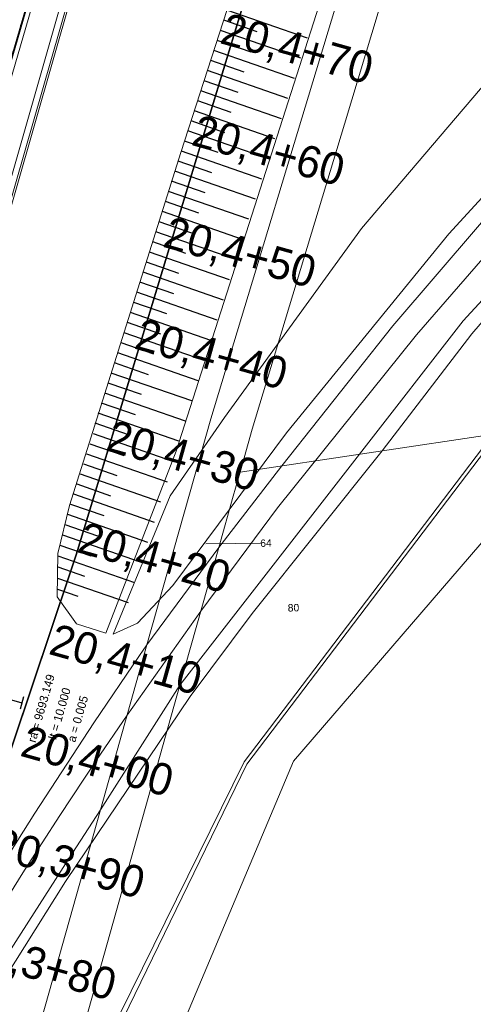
# Model space of a CAD drawing. Header units: millimetres. Extents: x -191 to 81095, y -508122 to 28741.
# Tile 71 of 255: x 5006 to 5049, y 9884 to 9977. Entities that reach past the tile are written whole.
import ezdxf
from ezdxf.enums import TextEntityAlignment as Align

# ---------------------------------------------------------------- set-up
doc = ezdxf.new("R2010")
doc.units = ezdxf.units.MM
for name, pattern in [('Marx-Verm$0$1', [0]), ('STRICHPUNKT', [1, 0.5, -0.25, 0, -0.25]), ('VE22-087 DB - VST Hervest-Dorsten ALK VA2736$0$1', [0]), ('VERDECKT2', [4.7625, 3.175, -1.5875])]:
    doc.linetypes.add(name, pattern=pattern)
for name, color, linetype, lineweight in [('240620_Dorsten Achse$0$EB-2236S-QPLIN-TXT', 7, 'Continuous', 35), ('240620_Dorsten Achse$0$EB-62236R-A-ACHSE', 1, 'Continuous', 35), ('240620_Dorsten Achse$0$EB-62236R-TS-LIN', 250, 'Continuous', 25), ('240620_Dorsten Achse$0$EB-62236R-TS-TXT-025', 250, 'Continuous', 25), ('240620_Dorsten Achse$0$EB-62273S-LIN-BAHNSTEIG', 7, 'Continuous', 25), ('EB-2236R-A-ACHSE', 2, 'Continuous', 35), ('Marx-Verm$0$BOESCHUNGEN', 251, 'Marx-Verm$0$1', 25), ('Marx-Verm$0$L_BKanaele', 251, 'Marx-Verm$0$1', 18), ('VE22-087 DB - VST Hervest-Dorsten ALK VA2736$0$AX_Bahnverkehr', 7, 'VE22-087 DB - VST Hervest-Dorsten ALK VA2736$0$1', 18), ('VE22-087 DB - VST Hervest-Dorsten ALK VA2736$0$AX_Flurstueck', 9, 'VE22-087 DB - VST Hervest-Dorsten ALK VA2736$0$1', 18), ('VE22-087 DB - VST Hervest-Dorsten ALK VA2736$0$AX_Gebaeude', 7, 'VE22-087 DB - VST Hervest-Dorsten ALK VA2736$0$1', 18), ('VE22-087 DB - VST Hervest-Dorsten ALK VA2736$0$AX_Gehoelz', 7, 'VE22-087 DB - VST Hervest-Dorsten ALK VA2736$0$1', 18), ('VE22-087 DB - VST Hervest-Dorsten ALK VA2736$0$AX_Gelaendekante', 7, 'VE22-087 DB - VST Hervest-Dorsten ALK VA2736$0$1', 18), ('VE22-087 DB - VST Hervest-Dorsten ALK VA2736$0$AX_Gleis', 7, 'VE22-087 DB - VST Hervest-Dorsten ALK VA2736$0$1', 18), ('VE22-087 DB - VST Hervest-Dorsten ALK VA2736$0$AX_IndustrieUndGewerbeflaeche', 7, 'VE22-087 DB - VST Hervest-Dorsten ALK VA2736$0$1', 18), ('VE22-087 DB - VST Hervest-Dorsten ALK VA2736$0$AX_Vegetationsmerkmal', 7, 'VE22-087 DB - VST Hervest-Dorsten ALK VA2736$0$1', 18), ('VE22-087 DB - VST Hervest-Dorsten ALK VA2736$0$Flurgrenzen', 9, 'VE22-087 DB - VST Hervest-Dorsten ALK VA2736$0$1', 18)]:
    doc.layers.add(name, color=color, linetype=linetype, lineweight=lineweight)
doc.layers.add('TTK-P-Planfeststellungsgrenze 100', color=7, linetype='VERDECKT2', lineweight=50, true_color=0x000000)
doc.layers.add('XREF ALK Kataster', color=251, linetype='Continuous')
doc.layers.add('XREF Nachvermessung', color=7, linetype='Continuous')
doc.styles.add('240620_Dorsten Achse$0$AKG DIN 6776', font='AKG_DIN67.TTF')
doc.styles.add('240620_Dorsten Achse$0$PROVI', font='PROVI.SHX')
doc.styles.add('VE22-087 DB - VST Hervest-Dorsten ALK VA2736$0$0', font='arial.ttf')

# ---------------------------------------------------------------- blocks, each defined once
blk = doc.blocks.new('VE22-087 DB - VST Hervest-Dorsten ALK VA2736')
at = {"layer": 'VE22-087 DB - VST Hervest-Dorsten ALK VA2736$0$AX_Flurstueck', "linetype": 'VE22-087 DB - VST Hervest-Dorsten ALK VA2736$0$1', "lineweight": 13, "ltscale": 0.5}
for points in [[(5003.247, 9866.663, 0), (5013.394, 9902.579, 0), (5017.801, 9918.178, 0), (5023.839, 9939.547, 0), (5048.15, 10019.797, 0)], [(5139.869, 9951.423, 0), (5051.054, 9938.16, 0), (5027.248, 9906.909, 0), (5007.198, 9865.669, 0), (5003.664, 9856.948, 0), (4991.603, 9823.11, 0), (5000.736, 9821.368, 0), (4998.428, 9811.406, 0), (4995.308, 9797.943, 0), (5003.195, 9798.796, 0), (5011.19, 9799.478, 0), (5019.207, 9799.749, 0), (5026.748, 9799.855, 0), (5034.259, 9799.785, 0), (5049.305, 9799.377, 0), (5059.313, 9799.277, 0), (5065.555, 9800.207, 0), (5074.384, 9801.988, 0), (5079.292, 9802.781, 0), (5114.956, 9807.663, 0)], [(5023.376, 9927.74, 0), (5029.065, 9927.809, 0)]]:
    blk.add_polyline3d(points, dxfattribs=at)
for points in [[(5052.152, 10018.691, 0), (5048.228, 10006.377, 0), (5036.507, 9967.43, 0), (5027.761, 9938.582, 0), (5026.611, 9934.52, 0), (5051.054, 9938.16, 0), (5065.973, 9957.008, 0), (5064.272, 9958.712, 0), (5071.992, 9967.036, 0), (5090.579, 9986.273, 0), (5096.763, 9992.673, 0), (5103.157, 9998.515, 0), (5116.104, 10010.347, 0), (5137.848, 10027.92, 0), (5162.129, 10043.081, 0), (5147.859, 10039.964, 0), (5141.276, 10039.737, 0), (5056.3, 10037.032, 0)], [(5023.839, 9939.547, 0), (5017.801, 9918.178, 0), (5013.394, 9902.579, 0), (5003.247, 9866.663, 0), (4974.252, 9795.164, 0), (4982.046, 9796.279, 0), (4991.603, 9823.11, 0), (5003.664, 9856.948, 0), (5007.198, 9865.669, 0), (5012.93, 9886.014, 0), (5016.55, 9898.885, 0), (5020.922, 9914.374, 0), (5024.596, 9927.382, 0), (5025.973, 9932.261, 0), (5026.611, 9934.52, 0), (5027.761, 9938.582, 0), (5036.507, 9967.43, 0), (5048.228, 10006.377, 0), (5052.152, 10018.691, 0), (5056.3, 10037.032, 0), (5052.099, 10037.432, 0), (5048.15, 10019.797, 0)], [(5016.55, 9898.885, 0), (5012.93, 9886.014, 0), (5007.198, 9865.669, 0), (5027.248, 9906.909, 0), (5051.054, 9938.16, 0), (5026.611, 9934.52, 0), (5025.973, 9932.261, 0), (5024.596, 9927.382, 0), (5020.922, 9914.374, 0)]]:
    blk.add_polyline3d(points, close=True, dxfattribs=at)
at = {"layer": 'VE22-087 DB - VST Hervest-Dorsten ALK VA2736$0$AX_Gehoelz', "color": 3, "linetype": 'VE22-087 DB - VST Hervest-Dorsten ALK VA2736$0$1', "lineweight": 13, "ltscale": 0.5, "true_color": 0x00ff00}
blk.add_polyline3d([(5013.394, 9902.579, 0), (5010.379, 9897.919, 0), (5005.389, 9890.145, 0), (5000.285, 9882.115, 0), (4996.517, 9876.137, 0), (4995.002, 9873.609, 0), (4993.648, 9871.268, 0), (4991.656, 9867.667, 0), (4988.913, 9862.44, 0), (4985.746, 9856.148, 0), (4982.761, 9850.054, 0), (4979.457, 9842.768, 0), (4976.375, 9835.937, 0), (4972.213, 9825.327, 0), (4967.902, 9812.861, 0), (4966.626, 9807.669, 0), (4965.395, 9803.52, 0), (4962.705, 9793.85, 0), (4974.252, 9795.164, 0), (5003.247, 9866.663, 0)], close=True, dxfattribs=at)
at = {"layer": 'VE22-087 DB - VST Hervest-Dorsten ALK VA2736$0$AX_Gleis', "color": 7, "linetype": 'VE22-087 DB - VST Hervest-Dorsten ALK VA2736$0$1', "lineweight": 13, "ltscale": 0.5}
for points in [[(4978.766, 9881.837, 0), (4980.98, 9889.427, 0), (4984.121, 9900.258, 0), (4987.187, 9910.836, 0), (4990.504, 9922.144, 0), (4993.551, 9932.529, 0), (4996.813, 9943.653, 0), (4998.187, 9948.337, 0), (5001.403, 9959.496, 0), (5004.54, 9970.38, 0), (5005.83, 9974.853, 0), (5008.71, 9984.752, 0), (5011.716, 9995.081, 0), (5013.27, 10000.42, 0), (5015.02, 10006.436, 0), (5018.149, 10017.191, 0), (5021.59, 10029.015, 0), (5024.816, 10040.287, 0), (5026.437, 10045.972, 0)], [(4962.233, 9803.732, 0), (4962.677, 9805.329, 0), (4965.934, 9815.707, 0), (4967.52, 9820.445, 0), (4969.03, 9824.681, 0), (4970.448, 9828.411, 0), (4971.803, 9831.8, 0), (4974.328, 9837.843, 0), (4977.321, 9844.663, 0), (4979.452, 9849.295, 0), (4981.236, 9853.018, 0), (4983.22, 9856.999, 0), (4985.451, 9861.309, 0), (4987.787, 9865.67, 0), (4990.729, 9870.996, 0), (4993.911, 9876.584, 0), (4998.27, 9883.995, 0), (5001.715, 9889.671, 0), (5006.224, 9896.877, 0), (5009.558, 9902.051, 0), (5013.014, 9907.26, 0), (5015.921, 9911.521, 0)]]:
    blk.add_polyline3d(points, dxfattribs=at)
at = {"layer": 'VE22-087 DB - VST Hervest-Dorsten ALK VA2736$0$AX_Flurstueck', "char_height": 0.7, "attachment_point": 2, "rotation": 1.58945, "style": 'VE22-087 DB - VST Hervest-Dorsten ALK VA2736$0$0', "bg_fill": 3, "box_fill_scale": 1, "bg_fill_color": 256, "bg_fill_transparency": 0}
for s, insert in [('64', (5029.056, 9928.159)), ('80', (5031.661, 9922.046))]:
    blk.add_mtext(s, dxfattribs=dict(at, insert=insert))
at = {"layer": 'VE22-087 DB - VST Hervest-Dorsten ALK VA2736$0$AX_Bahnverkehr', "color": 253, "linetype": 'VE22-087 DB - VST Hervest-Dorsten ALK VA2736$0$1', "lineweight": 13, "ltscale": 0.5, "true_color": 0x999999}
for points in [[(5101.8, 10009.742, 0), (5087.872, 9997.405, 0), (5066.809, 9976.929, 0), (5053.29, 9962.586, 0), (5041.079, 9948.355, 0), (5030.575, 9935.111, 0), (5024.596, 9927.382, 0), (5017.801, 9918.178, 0), (5013.394, 9902.579, 0), (5020.922, 9914.374, 0), (5037.912, 9936.204, 0), (5047.739, 9948.828, 0), (5071.527, 9974.674, 0), (5091.242, 9993.6, 0), (5099.183, 10000.37, 0)], [(5000.285, 9882.115, 0), (5005.389, 9890.145, 0), (5010.379, 9897.919, 0), (5013.394, 9902.579, 0), (5017.801, 9918.178, 0), (5017.09, 9917.166, 0), (5012.769, 9910.799, 0), (5007.19, 9902.277, 0), (5001.961, 9894.016, 0), (4996.798, 9885.611, 0), (4992.614, 9878.567, 0)], [(4982.26, 9883.016, 0), (4982.7, 9884.73, 0), (4983.982, 9889.22, 0), (4985.88, 9895.871, 0), (4987.74, 9902.383, 0), (4989.57, 9908.79, 0), (4991.544, 9915.703, 0), (4993.336, 9921.979, 0), (4995.236, 9928.535, 0), (4997.141, 9935.1, 0), (4998.985, 9941.532, 0), (5000.807, 9947.888, 0), (5002.654, 9954.33, 0), (5003.979, 9958.949, 0), (5005.838, 9965.436, 0), (5007.805, 9972.296, 0), (5009.764, 9979.129, 0)]]:
    blk.add_polyline3d(points, dxfattribs=at)
at = {"layer": 'VE22-087 DB - VST Hervest-Dorsten ALK VA2736$0$AX_Gebaeude', "color": 7, "linetype": 'VE22-087 DB - VST Hervest-Dorsten ALK VA2736$0$1', "lineweight": 13, "ltscale": 0.5}
blk.add_polyline3d([(5091.998, 9938.656, 0), (5054.013, 9933.096, 0), (5031.679, 9907.196, 0), (4995.893, 9822.293, 0), (4995.879, 9822.262, 0), (4998.428, 9811.406, 0), (4998.929, 9809.267, 0), (5045.4, 9810.312, 0), (5048.4, 9817.454, 0), (5051.626, 9818.851, 0), (5053.303, 9822.839, 0), (5052.048, 9826.133, 0), (5053.353, 9829.239, 0), (5053.214, 9829.298, 0), (5066.212, 9860.205, 0), (5087.121, 9851.404, 0), (5102.732, 9888.308, 0), (5110.878, 9907.567, 0), (5119.196, 9927.228, 0), (5118.846, 9927.377, 0), (5098.348, 9936.034, 0)], close=True, dxfattribs=at)
at = {"layer": 'VE22-087 DB - VST Hervest-Dorsten ALK VA2736$0$AX_Gehoelz', "color": 3, "linetype": 'VE22-087 DB - VST Hervest-Dorsten ALK VA2736$0$1', "lineweight": 13, "ltscale": 0.5, "true_color": 0x00ff00}
for points in [[(5009.764, 9979.129, 0), (5007.805, 9972.296, 0), (5005.838, 9965.436, 0), (5003.979, 9958.949, 0), (5002.654, 9954.33, 0), (5000.807, 9947.888, 0), (4998.985, 9941.532, 0), (4997.141, 9935.1, 0), (4995.236, 9928.535, 0), (4993.336, 9921.979, 0), (4991.544, 9915.703, 0), (4989.57, 9908.79, 0), (4987.74, 9902.383, 0), (4985.88, 9895.871, 0), (4983.982, 9889.22, 0), (4982.7, 9884.73, 0), (4982.26, 9883.016, 0)], [(4992.614, 9878.567, 0), (4996.798, 9885.611, 0), (5001.961, 9894.016, 0), (5007.19, 9902.277, 0), (5012.769, 9910.799, 0), (5017.09, 9917.166, 0), (5017.801, 9918.178, 0), (5023.839, 9939.547, 0), (5048.15, 10019.797, 0)]]:
    blk.add_polyline3d(points, dxfattribs=at)
for points in [[(5048.15, 10019.797, 0), (5023.839, 9939.547, 0), (5017.801, 9918.178, 0), (5024.596, 9927.382, 0), (5030.575, 9935.111, 0), (5041.079, 9948.355, 0), (5053.29, 9962.586, 0), (5066.809, 9976.929, 0), (5087.872, 9997.405, 0), (5101.8, 10009.742, 0), (5120.108, 10024.142, 0), (5141.276, 10039.737, 0), (5056.3, 10037.032, 0), (5052.099, 10037.432, 0)], [(5091.242, 9993.6, 0), (5071.527, 9974.674, 0), (5047.739, 9948.828, 0), (5037.912, 9936.204, 0), (5020.922, 9914.374, 0), (5013.394, 9902.579, 0), (5003.247, 9866.663, 0), (4974.252, 9795.164, 0), (4982.046, 9796.279, 0), (4991.603, 9823.11, 0), (5003.664, 9856.948, 0), (5007.198, 9865.669, 0), (5027.248, 9906.909, 0), (5051.054, 9938.16, 0), (5065.973, 9957.008, 0), (5064.272, 9958.712, 0), (5071.992, 9967.036, 0), (5090.579, 9986.273, 0), (5096.763, 9992.673, 0), (5103.157, 9998.515, 0), (5099.183, 10000.37, 0)]]:
    blk.add_polyline3d(points, close=True, dxfattribs=at)
at = {"layer": 'VE22-087 DB - VST Hervest-Dorsten ALK VA2736$0$AX_Gelaendekante', "color": 18, "linetype": 'VE22-087 DB - VST Hervest-Dorsten ALK VA2736$0$1', "lineweight": 13, "ltscale": 0.5, "true_color": 0x520000}
for points in [[(5046.46, 10043.303, 0), (5020.996, 9964.764, 0), (5010.466, 9931.36, 0), (5009.377, 9926.817, 0), (5009.316, 9922.736, 0), (5011.123, 9920.182, 0), (5013.925, 9919.305, 0)], [(5013.925, 9919.305, 0), (5020.565, 9936.501, 0), (5047.345, 10020.012, 0), (5051.247, 10037.349, 0), (5051.058, 10039.47, 0), (5049.928, 10041.088, 0), (5046.46, 10043.303, 0)], [(5138.132, 10038.718, 0), (5136.135, 10038.749, 0), (5131.324, 10036.967, 0), (5121.617, 10031.751, 0), (5109.258, 10023.639, 0), (5096.991, 10015.293, 0), (5077.751, 9998.659, 0), (5050.834, 9972.46, 0), (5038.098, 9957.547, 0), (5025.142, 9939.677, 0), (5020.009, 9932.287, 0), (5014.6, 9919.205, 0)], [(5014.6, 9919.205, 0), (5016.916, 9920.224, 0), (5020.245, 9923.788, 0), (5030.997, 9938.233, 0), (5046.358, 9957.059, 0), (5066.914, 9979.459, 0), (5091.94, 10003.414, 0), (5112.466, 10020.604, 0), (5129.234, 10032.526, 0), (5138.132, 10038.718, 0)], [(4963.946, 9794.895, 0), (4968.933, 9812.208, 0), (4974.371, 9827.352, 0), (4980.643, 9842.151, 0), (4988.036, 9858.825, 0), (4995.715, 9872.946, 0), (5010.096, 9895.803, 0), (5021.892, 9913.294, 0), (5027.75, 9921.159, 0), (5040.053, 9936.522, 0), (5048.54, 9947.6, 0), (5059.261, 9960.027, 0), (5072.111, 9973.967, 0), (5092.144, 9993.313, 0), (5101.55, 10001.495, 0), (5117.013, 10015.105, 0), (5133.642, 10027.316, 0), (5135.654, 10028.326, 0), (5137.015, 10028.538, 0), (5138.122, 10028.504, 0)], [(5138.122, 10028.504, 0), (5137.615, 10028.006, 0), (5115.861, 10010.494, 0), (5103.013, 9998.823, 0), (5096.506, 9992.914, 0), (5066.12, 9958.004, 0), (5050.771, 9938.37, 0), (5027, 9907.126, 0), (5006.684, 9865.911, 0), (5002.874, 9856.996, 0), (4981.855, 9796.922, 0)]]:
    blk.add_polyline3d(points, dxfattribs=at)
at = {"layer": 'VE22-087 DB - VST Hervest-Dorsten ALK VA2736$0$AX_Gleis', "color": 7, "linetype": 'VE22-087 DB - VST Hervest-Dorsten ALK VA2736$0$1', "lineweight": 13, "ltscale": 0.5}
blk.add_polyline3d([(5015.921, 9911.521, 0), (5022.9, 9921.376, 0), (5030.153, 9931.137, 0), (5043.325, 9947.493, 0), (5056.277, 9962.413, 0), (5069.848, 9976.958, 0), (5082.563, 9989.44, 0), (5102.718, 10007.51, 0), (5120.167, 10021.469, 0), (5135.786, 10032.534, 0), (5145.979, 10039.001, 0), (5157.727, 10045.707, 0), (5171.334, 10052.659, 0), (5181.917, 10057.552, 0), (5193.766, 10062.177, 0), (5204.506, 10066.099, 0), (5212.163, 10068.568, 0), (5222.196, 10071.364, 0), (5232.234, 10074.007, 0), (5243.184, 10076.654, 0), (5277.824, 10084.103, 0), (5292.958, 10087.669, 0), (5311.546, 10093.393, 0)], dxfattribs=at)
at = {"layer": 'VE22-087 DB - VST Hervest-Dorsten ALK VA2736$0$AX_IndustrieUndGewerbeflaeche', "color": 253, "linetype": 'VE22-087 DB - VST Hervest-Dorsten ALK VA2736$0$1', "lineweight": 13, "ltscale": 0.5, "true_color": 0x999999}
blk.add_polyline3d([(5103.157, 9998.515, 0), (5096.763, 9992.673, 0), (5090.579, 9986.273, 0), (5071.992, 9967.036, 0), (5064.272, 9958.712, 0), (5065.973, 9957.008, 0), (5051.054, 9938.16, 0), (5027.248, 9906.909, 0), (5007.198, 9865.669, 0)], dxfattribs=at)
at = {"layer": 'VE22-087 DB - VST Hervest-Dorsten ALK VA2736$0$AX_Vegetationsmerkmal', "color": 7, "linetype": 'VE22-087 DB - VST Hervest-Dorsten ALK VA2736$0$1', "lineweight": 13, "ltscale": 0.5}
for points in [[(4995.893, 9822.293, 0), (5031.679, 9907.196, 0), (5054.013, 9933.096, 0), (5067.443, 9935.061, 0), (5066.618, 9940.484, 0), (5065.773, 9946.049, 0), (5075.671, 9956.742, 0), (5090.576, 9950.619, 0), (5099.151, 9971.458, 0)], [(5103.157, 9998.515, 0), (5096.763, 9992.673, 0), (5092.059, 9987.805, 0), (5090.671, 9986.21, 0), (5090.579, 9986.273, 0), (5071.992, 9967.036, 0), (5064.272, 9958.712, 0), (5065.619, 9957.363, 0), (5065.973, 9957.008, 0), (5051.054, 9938.16, 0), (5027.248, 9906.909, 0), (5007.198, 9865.669, 0)]]:
    blk.add_polyline3d(points, dxfattribs=at)
at = {"layer": 'VE22-087 DB - VST Hervest-Dorsten ALK VA2736$0$Flurgrenzen', "ltscale": 0.5}
for points in [[(5078.692, 10094.733, 0), (5053.238, 10042.933, 0), (5052.099, 10037.432, 0), (5048.15, 10019.797, 0), (5023.839, 9939.547, 0), (5017.801, 9918.178, 0), (5013.394, 9902.579, 0), (5003.247, 9866.663, 0), (4974.252, 9795.164, 0), (4982.046, 9796.279, 0), (4988.74, 9797.182, 0), (4995.308, 9797.943, 0), (5003.195, 9798.796, 0), (5011.19, 9799.478, 0), (5019.207, 9799.749, 0), (5026.748, 9799.855, 0), (5034.259, 9799.785, 0), (5049.305, 9799.377, 0), (5059.313, 9799.277, 0), (5065.555, 9800.207, 0), (5074.384, 9801.988, 0), (5079.292, 9802.781, 0), (5114.956, 9807.663, 0)], [(5003.247, 9866.663, 0), (5013.394, 9902.579, 0), (5017.801, 9918.178, 0), (5023.839, 9939.547, 0), (5048.15, 10019.797, 0), (5052.099, 10037.432, 0), (5053.238, 10042.933, 0), (5078.692, 10094.733, 0)]]:
    blk.add_polyline3d(points, dxfattribs=at)
blk = doc.blocks.new('Marx-Verm')
at = {"layer": 'Marx-Verm$0$BOESCHUNGEN', "ltscale": 0.2}
for p, q in [((2567450.239, 5726833.332), (2567457.9, 5726830.78)), ((2567449.943, 5726832.376), (2567453.117, 5726831.319)), ((2567449.648, 5726831.421), (2567457.29, 5726828.875)), ((2567449.352, 5726830.465), (2567452.566, 5726829.395)), ((2567449.056, 5726829.51), (2567456.705, 5726826.962)), ((2567448.76, 5726828.554), (2567451.934, 5726827.497)), ((2567448.465, 5726827.599), (2567456.119, 5726825.049)), ((2567448.169, 5726826.643), (2567451.383, 5726825.573)), ((2567447.873, 5726825.688), (2567455.534, 5726823.136)), ((2567447.577, 5726824.732), (2567450.751, 5726823.675)), ((2567447.282, 5726823.777), (2567454.924, 5726821.231)), ((2567446.986, 5726822.821), (2567450.2, 5726821.751)), ((2567446.69, 5726821.866), (2567454.339, 5726819.318)), ((2567446.394, 5726820.91), (2567449.567, 5726819.853)), ((2567446.099, 5726819.955), (2567453.753, 5726817.405)), ((2567445.803, 5726818.999), (2567449.017, 5726817.929)), ((2567445.507, 5726818.044), (2567453.168, 5726815.492)), ((2567445.211, 5726817.088), (2567448.384, 5726816.031)), ((2567444.916, 5726816.133), (2567452.558, 5726813.587)), ((2567444.657, 5726815.165), (2567447.834, 5726814.107)), ((2567444.369, 5726814.207), (2567451.973, 5726811.674)), ((2567444.081, 5726813.249), (2567447.201, 5726812.209)), ((2567443.793, 5726812.291), (2567451.387, 5726809.761)), ((2567443.505, 5726811.332), (2567446.65, 5726810.285)), ((2567443.217, 5726810.374), (2567450.802, 5726807.848)), ((2567442.929, 5726809.416), (2567446.018, 5726808.387)), ((2567442.633, 5726808.461), (2567450.276, 5726805.915)), ((2567442.338, 5726807.505), (2567445.551, 5726806.435)), ((2567442.042, 5726806.55), (2567449.691, 5726804.002)), ((2567441.777, 5726805.584), (2567444.919, 5726804.537)), ((2567441.489, 5726804.626), (2567449.105, 5726802.089)), ((2567441.201, 5726803.668), (2567444.368, 5726802.613)), ((2567440.913, 5726802.71), (2567448.52, 5726800.176)), ((2567440.625, 5726801.752), (2567443.736, 5726800.715)), ((2567440.329, 5726800.796), (2567447.972, 5726798.25)), ((2567440.034, 5726799.841), (2567443.247, 5726798.77)), ((2567439.738, 5726798.885), (2567447.386, 5726796.337)), ((2567439.442, 5726797.93), (2567442.615, 5726796.873)), ((2567439.146, 5726796.974), (2567446.801, 5726794.424)), ((2567438.85, 5726796.019), (2567442.064, 5726794.948)), ((2567438.555, 5726795.063), (2567446.216, 5726792.511)), ((2567438.259, 5726794.108), (2567441.432, 5726793.051)), ((2567438.122, 5726793.099), (2567445.765, 5726790.553)), ((2567437.826, 5726792.144), (2567441.04, 5726791.073)), ((2567437.531, 5726791.188), (2567445.179, 5726788.64)), ((2567437.235, 5726790.233), (2567440.408, 5726789.176)), ((2567436.939, 5726789.277), (2567444.594, 5726786.727)), ((2567436.643, 5726788.322), (2567439.857, 5726787.251)), ((2567436.348, 5726787.366), (2567444.009, 5726784.814)), ((2567436.052, 5726786.411), (2567439.225, 5726785.354)), ((2567435.786, 5726785.445), (2567443.399, 5726782.909)), ((2567435.564, 5726784.465), (2567438.674, 5726783.429)), ((2567435.343, 5726783.485), (2567442.813, 5726780.996)), ((2567435.122, 5726782.504), (2567438.042, 5726781.532)), ((2567434.946, 5726781.509), (2567442.228, 5726779.083)), ((2567434.944, 5726780.456), (2567437.491, 5726779.607)), ((2567434.942, 5726779.402), (2567441.642, 5726777.17)), ((2567434.941, 5726778.349), (2567436.859, 5726777.71))]:
    blk.add_line(p, q, dxfattribs=at)
at = {"layer": 'Marx-Verm$0$L_BKanaele', "ltscale": 0.2}
for p, q in [((2567450.615, 5726890.284, 36.612), (2567423.219, 5726790.16, 36.045)), ((2567450.811, 5726890.244, 36.612), (2567423.412, 5726790.108, 36.045))]:
    blk.add_line(p, q, dxfattribs=at)

msp = doc.modelspace()

# ---------------------------------------------------------------- linework, layer by layer
at = {"layer": 'EB-2236R-A-ACHSE', "color": 251, "linetype": 'STRICHPUNKT', "ltscale": 10, "flags": 128}
msp.add_lwpolyline([(4859.502, 9422.799), (4872.511, 9471.077, 0.017829), (4877.336, 9491.914), (4880.465, 9508.02), (4883.328, 9522.752, -0.017829), (4892.816, 9563.73), (4973.336, 9862.553, -0.005234), (4993.14, 9933.103), (5038.787, 10089.402, -0.000207), (5041.243, 10097.8, -0.000622), (5043.007, 10103.796, -0.001037), (5045.268, 10111.383, -0.001452), (5047.324, 10118.162, -0.001867), (5049.623, 10125.563, -0.002282), (5051.83, 10132.469, -0.002696), (5054.241, 10139.759, -0.003111), (5056.621, 10146.683, -0.066775), (5124.742, 10280.593, -0.032347), (5164.803, 10331.303, -0.004102), (5170.572, 10337.602, -0.003555), (5176.723, 10344.115, -0.003008), (5182.611, 10350.188, -0.002461), (5188.975, 10356.61, -0.001914), (5194.843, 10362.429, -0.001367), (5201.444, 10368.889, -0.00082), (5206.677, 10373.967, -0.000273), (5214.02, 10381.059), (5282.892, 10447.511)], format="xyb", dxfattribs=at)

# ---------------------------------------------------------------- next in the draw order: block references
at = {"layer": 'XREF ALK Kataster', "color": 251}
msp.add_blockref('VE22-087 DB - VST Hervest-Dorsten ALK VA2736', (0, 0), dxfattribs=at)

# ---------------------------------------------------------------- next in the draw order: linework, layer by layer
at = {"layer": '240620_Dorsten Achse$0$EB-2236S-QPLIN-TXT', "color": 251}
msp.add_lwpolyline([(4957.019, 9802.003), (4960.462, 9814.782), (4967.819, 9842.085), (4972.165, 9858.214), (4978.705, 9882.257), (4985.717, 9907.323), (4991.187, 9926.396), (4996.298, 9943.92), (5000.365, 9957.846), (5003.226, 9967.643), (5007.183, 9981.192), (5010.739, 9993.367), (5014.748, 10007.097), (5018.773, 10020.878), (5022.828, 10034.763), (5026.886, 10048.658), (5031.45, 10064.286), (5035.031, 10076.549), (5039.484, 10091.79)], dxfattribs=at)
at = {"layer": '240620_Dorsten Achse$0$EB-62236R-A-ACHSE', "color": 251}
msp.add_line((4993.14, 9933.106), (5036.01, 10079.902), dxfattribs=at)
at = {"layer": '240620_Dorsten Achse$0$EB-62236R-TS-LIN', "color": 251}
for p, q in [((4992.51, 9916.55), (5005.967, 9912.687)), ((5006.132, 9913.263), (5005.801, 9912.11))]:
    msp.add_line(p, q, dxfattribs=at)
at = {"layer": '240620_Dorsten Achse$0$EB-62273S-LIN-BAHNSTEIG', "color": 251, "flags": 128}
for points in [[(4979.679, 9893.171, -0.00004), (4979.828, 9893.706), (4982.521, 9903.297, -0.000712), (4985.245, 9912.896), (4987.892, 9922.122), (4988.001, 9922.501), (4990.786, 9932.105, -0.000061), (4999.201, 9960.901), (5016.08, 10018.698)], [(4979.972, 9893.09, -0.00004), (4980.121, 9893.625), (4982.813, 9903.214, -0.000712), (4985.537, 9912.811), (4988.183, 9922.036), (4988.293, 9922.416), (4991.078, 9932.02, -0.000061), (4999.492, 9960.816), (5016.372, 10018.613)]]:
    msp.add_lwpolyline(points, format="xyb", dxfattribs=at)
at = {"layer": 'TTK-P-Planfeststellungsgrenze 100', "color": 251, "ltscale": 2, "const_width": 0.15, "flags": 128}
msp.add_lwpolyline([(4968.094, 9794.463), (4968.094, 9794.463), (4973.036, 9813.205), (5011.093, 9926.649), (5036.611, 10010.672), (5046.106, 10041.346), (5049.146, 10040.049), (5053.692, 10040.845), (5057.785, 10049.418), (5068.793, 10053.109), (5111.953, 10052.501), (5130.957, 10053.343), (5140.45, 10034.472), (5155.641, 10043.774), (5148.26, 10059.136), (5175.542, 10069.356), (5165.909, 10097.601), (5148.226, 10095.355), (5135.588, 10095.855), (5135.559, 10098.457), (5128.48, 10098.382), (5128.34, 10093.819), (5110.716, 10089.986), (5085.478, 10089.418), (5085.012, 10094.318), (5077.205, 10093.731), (5061.748, 10061.335), (5017.113, 10061.358), (5015.555, 10055.788), (5008.307, 10055.769), (5008.349, 10050.615), (4997.136, 10050.503), (4997.215, 10047.316), (4994.03, 10047.268), (4992.305, 10047.753), (4989.034, 10036.825), (4980.865, 10040.773), (4979.48, 10038.145), (4989.931, 10033.218), (4989.162, 10030.954), (4996.608, 10028.038), (4994.671, 10024.295), (4995.634, 10021.526), (4996.282, 10020.129), (4996.599, 10018.566), (4997.624, 10018.205), (4990.303, 9994.294), (4983.884, 9991.165), (4980.744, 9989.818), (4978.515, 9987.81), (4976.292, 9984.855), (4969.467, 9971.076), (4967.508, 9943.363), (4963.475, 9931.249), (4949.53, 9850.232), (4938.211, 9799.805, 0.535585), (4943.863, 9790.457)], format="xyb", close=True, dxfattribs=at)

# ---------------------------------------------------------------- next in the draw order: block references
at = {"layer": 'XREF Nachvermessung', "color": 251, "rotation": 359.2603692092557}
msp.add_blockref('Marx-Verm', (-2636136.569, -5683235.662), dxfattribs=at)

# ---------------------------------------------------------------- next in the draw order: texts
at = {"layer": '240620_Dorsten Achse$0$EB-2236S-QPLIN-TXT', "color": 251, "style": '240620_Dorsten Achse$0$AKG DIN 6776'}
for s, p in [('20,4+70', (5024.999, 9976.562)), ('20,4+60', (5022.298, 9966.933)), ('20,4+50', (5019.597, 9957.305)), ('20,4+40', (5016.896, 9947.677)), ('20,4+30', (5014.194, 9938.049)), ('20,4+20', (5011.493, 9928.42)), ('20,4+10', (5008.792, 9918.792)), ('20,4+00', (5006.091, 9909.164)), ('20,3+90', (5003.389, 9899.536)), ('20,3+80', (5000.688, 9889.907))]:
    msp.add_text(s, height=3, rotation=344.32827, dxfattribs=at).set_placement(p, align=Align.MIDDLE_LEFT)
at = {"layer": '240620_Dorsten Achse$0$EB-62236R-TS-TXT-025', "color": 251, "style": '240620_Dorsten Achse$0$PROVI'}
for s, p in [('ra = 9693.149', (5007.408, 9912.29)), ('lt = 10.000', (5009.138, 9911.793)), ('a = 0.005', (5010.868, 9911.296))]:
    msp.add_text(s, height=0.8, rotation=73.98331, dxfattribs=at).set_placement(p, align=Align.TOP_CENTER)

doc.saveas('drawing.dxf')
